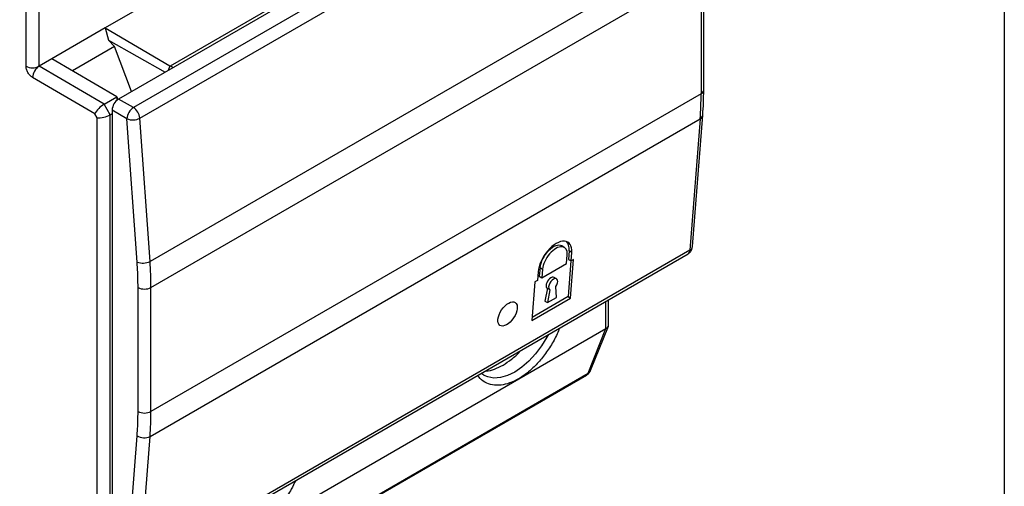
# Model space of a CAD drawing. Header units: inches. Extents: x 0.5 to 21.5, y 0.5 to 16.5.
# Tile 12 of 16: x 19.4 to 21.5, y 12.3 to 13.3. Entities that reach past the tile are written whole.
import ezdxf

# ---------------------------------------------------------------- set-up
doc = ezdxf.new("R2010")
doc.units = ezdxf.units.IN
doc.header["$LTSCALE"] = 2
doc.header["$MEASUREMENT"] = 0
doc.layers.add('TEXT', color=140, linetype='Continuous', lineweight=25)

msp = doc.modelspace()

# ---------------------------------------------------------------- linework, layer by layer
for p, q in [((20.81, 13.7739), (19.6269, 13.0909)), ((19.6407, 13.0682), (20.8239, 13.7512)), ((19.3961, 13.1799), (19.3961, 13.455)), ((19.4239, 13.1799), (19.4239, 13.4579)), ((20.8458, 13.4431), (19.6627, 12.7601)), ((19.7983, 13.396), (19.5663, 13.2621)), ((19.6647, 12.704), (20.8479, 13.3871)), ((20.8479, 13.3871), (20.8479, 13.1206)), ((20.8536, 13.1286), (20.8536, 13.3951)), ((20.0155, 13.3519), (19.5951, 13.1093)), ((19.7067, 13.1807), (19.939, 13.3148)), ((19.5663, 13.2621), (19.4517, 13.1959)), ((19.5663, 13.2621), (19.5732, 13.236)), ((19.5663, 13.2621), (19.7051, 13.1807)), ((19.5732, 13.236), (19.6952, 13.167)), ((19.5732, 13.236), (19.5859, 13.222)), ((19.5859, 13.222), (19.4959, 13.17)), ((19.6231, 13.1254), (19.5859, 13.222)), ((19.4517, 13.1959), (19.4239, 13.1799)), ((19.5911, 13.114), (19.4517, 13.1959)), ((19.5638, 13.0982), (19.4239, 13.1799)), ((19.7051, 13.1807), (19.702, 13.1709)), ((19.7051, 13.1807), (19.7067, 13.1807)), ((19.7117, 13.1766), (19.7067, 13.1807)), ((19.5441, 13.0775), (19.4099, 13.1558)), ((19.5638, 13.0982), (19.5911, 13.114)), ((19.5921, 13.1072), (19.5911, 13.114)), ((19.5911, 13.114), (19.5934, 13.1082)), ((19.6269, 13.0909), (19.5951, 13.1093)), ((20.8479, 13.1206), (19.6647, 12.4376)), ((19.577, 13.0754), (19.5638, 13.0982)), ((19.5492, 13.0687), (19.5441, 13.0775)), ((19.5492, 12.1241), (19.5492, 13.0687)), ((19.577, 13.0754), (19.5812, 13.0778)), ((19.577, 12.1174), (19.577, 13.0754)), ((19.5812, 13.0852), (19.5812, 12.1207)), ((19.6129, 13.0668), (19.5812, 13.0852)), ((19.6349, 12.7587), (19.6129, 13.0668)), ((19.6627, 12.7601), (19.6407, 13.0682)), ((19.6627, 12.3838), (20.8458, 13.0669)), ((20.8458, 13.0669), (20.8239, 12.7841)), ((20.8296, 12.7919), (20.8516, 13.0747)), ((20.5537, 12.7902), (20.5481, 12.7934)), ((19.6367, 12.0934), (20.8199, 12.7764)), ((20.8239, 12.7841), (19.6407, 12.1011)), ((20.5584, 12.7555), (20.5598, 12.774)), ((20.564, 12.7828), (20.5626, 12.7644)), ((20.5696, 12.7796), (20.564, 12.7828)), ((20.5681, 12.7611), (20.5696, 12.7796)), ((20.5055, 12.725), (20.5584, 12.7555)), ((20.5677, 12.7614), (20.5617, 12.6845)), ((20.5626, 12.7644), (20.5681, 12.7611)), ((20.5673, 12.6813), (20.5737, 12.7644)), ((20.5737, 12.7644), (20.5681, 12.7611)), ((20.4972, 12.7378), (20.4958, 12.7194)), ((20.5014, 12.7467), (20.4999, 12.7282)), ((20.4999, 12.7282), (20.5055, 12.725)), ((20.5014, 12.7467), (20.5069, 12.7434)), ((20.5069, 12.7434), (20.5055, 12.725)), ((20.4902, 12.7161), (20.4838, 12.6331)), ((20.4958, 12.7194), (20.4902, 12.7161)), ((20.5372, 12.7226), (20.5316, 12.7258)), ((20.5368, 12.6828), (20.5353, 12.7064)), ((19.6369, 12.4376), (19.6369, 12.704)), ((19.6647, 12.4376), (19.6647, 12.704)), ((20.5172, 12.7023), (20.5117, 12.6748)), ((20.5166, 12.7027), (20.5222, 12.6994)), ((20.5228, 12.6992), (20.5173, 12.6715)), ((20.4838, 12.6331), (20.5673, 12.6813)), ((20.5617, 12.6845), (20.4843, 12.6398)), ((20.5117, 12.6748), (20.5173, 12.6715)), ((20.5173, 12.6715), (20.5368, 12.6828)), ((20.5617, 12.6845), (20.5673, 12.6813)), ((20.6432, 12.6156), (20.6432, 12.6744)), ((20.649, 12.6235), (20.649, 12.6778)), ((19.4239, 11.9116), (20.6432, 12.6156)), ((20.6049, 12.5195), (20.6432, 12.6156)), ((20.6101, 12.5254), (20.6484, 12.6211)), ((19.3823, 11.8118), (20.6017, 12.5157)), ((19.3855, 11.8156), (20.6049, 12.5195)), ((20.3812, 12.5151), (20.3797, 12.5159)), ((19.6129, 12.1024), (19.6349, 12.3852)), ((19.6407, 12.1011), (19.6627, 12.3838))]:
    msp.add_line(p, q)
at = {"flags": 128}
msp.add_lwpolyline([(20.5195, 12.603), (20.5164, 12.5971), (20.5049, 12.5783), (20.4919, 12.561), (20.4777, 12.5456), (20.4626, 12.5325), (20.4471, 12.522), (20.4316, 12.5146), (20.4166, 12.5103), (20.4023, 12.5093), (20.3893, 12.5116), (20.3812, 12.5151)], dxfattribs=at)
for centre, radius, start, end in [((19.41, 13.2067), 0.0303, 242.6097, 297.3903), ((19.4403, 13.1542), 0.0304, 122.5674, 177.0857), ((19.6114, 13.0838), 0.0303, 122.6055, 177.3945), ((20.1526, 13.12), 0.6953, 355.6159, 0.0483), ((20.8438, 13.1296), 0.0099, 294.3747, 354.3052), ((19.6432, 13.0654), 0.0303, 122.6055, 177.3945), ((19.6103, 13.0652), 0.0306, 5.6276, 57.2022), ((19.6253, 13.0972), 0.0328, 247.7839, 297.993), ((20.8414, 13.0761), 0.0103, 295.5402, 352.6204), ((20.8194, 12.7934), 0.0103, 295.5845, 351.9473), ((20.8147, 12.784), 0.00918, 304.1338, 0.462), ((19.6473, 12.7891), 0.0328, 247.7839, 297.993), ((18.8744, 12.7034), 0.7903, 0.0425, 4.1119), ((19.6508, 12.7309), 0.0303, 242.6097, 297.3903), ((20.5978, 12.5221), 0.00756, 301.1633, 339.9667), ((19.6508, 12.4644), 0.0303, 242.6097, 297.3903), ((18.9694, 12.437), 0.6953, 355.6159, 0.0483), ((19.65, 12.409), 0.0282, 237.7077, 296.7569)]:
    msp.add_arc(centre, radius, start, end)
for centre, major_axis, ratio, start_param, end_param in [((19.558, 13.0855), (0.0144, 0.0143), 0.315849, 0.8716, 2.442396), ((19.5631, 13.0768), (0.0196, 0.0053), 0.317765, 3.842051, 5.412847), ((20.5334, 12.7587), (0.0286, 0.0425), 0.526116, 5.53374, 8.675333), ((20.5278, 12.7619), (0.0209, 0.0311), 0.526116, 0.036034, 2.392147), ((20.5334, 12.7587), (0.0209, 0.0311), 0.526116, 5.53374, 8.675333), ((20.5278, 12.7619), (0.0286, 0.0425), 0.526116, 5.53374, 6.199525), ((20.5241, 12.7142), (0.0077, 0.0115), 0.526116, 0.036034, 3.264721), ((20.5297, 12.711), (0.0077, 0.0115), 0.526116, 4.661166, 9.547906)]:
    msp.add_ellipse(centre, major_axis=major_axis, ratio=ratio, start_param=start_param, end_param=end_param)
msp.add_ellipse((20.4317, 12.6471), major_axis=(0.0165, 0.0245), ratio=0.526116)
for points, knots in [([(19.4099, 13.1558), (19.4093, 13.1561), (19.4082, 13.1569), (19.4065, 13.1583), (19.4045, 13.1602), (19.4022, 13.1628), (19.4001, 13.1661), (19.3982, 13.1697), (19.397, 13.1733), (19.3962, 13.1767), (19.3961, 13.1788), (19.3961, 13.1799)], [0, 0, 0, 0, 0.0796184, 0.1592696, 0.2401973, 0.368636, 0.5000685, 0.6285086, 0.7599424, 0.8792477, 1, 1, 1, 1]), ([(20.8514, 13.0748), (20.8521, 13.0836), (20.8535, 13.1011), (20.8534, 13.1195), (20.8534, 13.1287)], [0, 0, 0, 0, 0.499156, 1, 1, 1, 1]), ([(20.8198, 12.7764), (20.82, 12.7765), (20.8219, 12.7775), (20.8251, 12.7805), (20.8286, 12.7857), (20.8292, 12.7899), (20.8295, 12.7919)], [0, 0, 0, 0, 0.034335, 0.33972, 0.678083, 1, 1, 1, 1]), ([(19.6369, 12.704), (19.6368, 12.7085), (19.6368, 12.7175), (19.6364, 12.7311), (19.6358, 12.7448), (19.6352, 12.7541), (19.6349, 12.7587)], [0, 0, 0, 0, 0.250057, 0.5, 0.749943, 1, 1, 1, 1]), ([(20.6432, 12.6156), (20.6438, 12.6159), (20.6449, 12.6166), (20.6463, 12.6179), (20.6475, 12.6193), (20.6483, 12.6209), (20.6489, 12.6226), (20.649, 12.6238), (20.649, 12.6244)], [0, 0, 0, 0, 0.1586, 0.320322, 0.485248, 0.653455, 0.825016, 1, 1, 1, 1]), ([(20.5432, 12.6167), (20.5425, 12.6147), (20.5387, 12.6037), (20.5281, 12.5839), (20.5146, 12.5631), (20.5025, 12.548), (20.4904, 12.5346), (20.4746, 12.52), (20.4618, 12.5118), (20.4553, 12.5077)], [0, 0, 0, 0, 0.043245, 0.242247, 0.441249, 0.538738, 0.636365, 0.818148, 1, 1, 1, 1]), ([(20.4219, 12.5371), (20.428, 12.5411), (20.4402, 12.5491), (20.4531, 12.5604), (20.4592, 12.5678), (20.4599, 12.5686)], [0, 0, 0, 0, 0.4687221, 0.9374441, 1, 1, 1, 1]), ([(20.3839, 12.5247), (20.3846, 12.5247), (20.3907, 12.5244), (20.4036, 12.5279), (20.4158, 12.5341), (20.4219, 12.5371)], [0, 0, 0, 0, 0.062556, 0.531278, 1, 1, 1, 1]), ([(20.3811, 12.5155), (20.3794, 12.5163), (20.3772, 12.5173), (20.3754, 12.5192), (20.375, 12.5196)], [0, 0, 0, 0, 0.776797, 1, 1, 1, 1]), ([(20.6017, 12.5157), (20.6018, 12.5158), (20.6038, 12.5167), (20.6068, 12.5198), (20.6096, 12.5232), (20.6101, 12.5254), (20.6101, 12.5255)], [0, 0, 0, 0, 0.046313, 0.487798, 0.976956, 1, 1, 1, 1]), ([(20.6049, 12.5195), (20.6066, 12.5207), (20.609, 12.5223), (20.6096, 12.5249), (20.6098, 12.5255)], [0, 0, 0, 0, 0.742112, 1, 1, 1, 1]), ([(20.4553, 12.5077), (20.4489, 12.5043), (20.436, 12.4977), (20.4169, 12.4934), (20.3987, 12.4936), (20.3824, 12.4997), (20.3722, 12.5078), (20.3679, 12.5139), (20.3672, 12.5151)], [0, 0, 0, 0, 0.181605, 0.36328, 0.557957, 0.756765, 0.955573, 1, 1, 1, 1]), ([(19.6349, 12.3852), (19.6352, 12.3895), (19.6358, 12.398), (19.6364, 12.411), (19.6368, 12.4242), (19.6368, 12.4331), (19.6369, 12.4376)], [0, 0, 0, 0, 0.250057, 0.5, 0.749943, 1, 1, 1, 1]), ([(19.976, 12.2893), (19.973, 12.2828), (19.9656, 12.2673), (19.9531, 12.2488), (19.9409, 12.2335), (19.9286, 12.22), (19.9126, 12.2051), (19.8995, 12.1968), (19.893, 12.1926)], [0, 0, 0, 0, 0.156573, 0.378074, 0.486587, 0.595251, 0.797588, 1, 1, 1, 1])]:
    msp.add_open_spline(points, degree=3, knots=knots)
at = {"layer": 'TEXT'}
msp.add_line((21.5, 16.5), (21.5, 0.5), dxfattribs=at)

doc.saveas('drawing.dxf')
